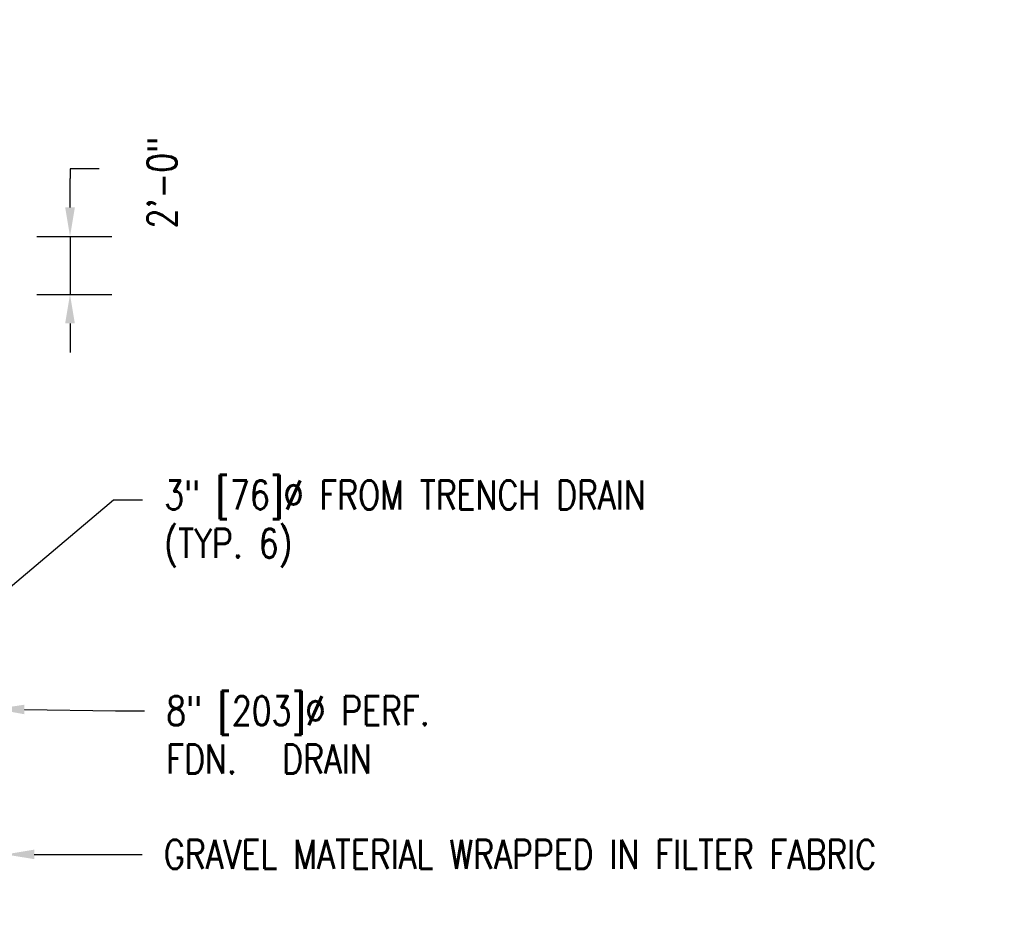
# Model space of a CAD drawing. Header units: inches. Extents: x -17858 to 19778, y -989 to 1044.
# Tile 23 of 25: x 638 to 1046, y -262 to 114. Entities that reach past the tile are written whole.
import ezdxf
from ezdxf import colors
from ezdxf.entities.mleader import LeaderData, LeaderLine
from ezdxf.math import Vec2, Vec3

# ---------------------------------------------------------------- set-up
doc = ezdxf.new("R2010")
doc.units = ezdxf.units.IN
doc.header["$MEASUREMENT"] = 0
doc.layers.add('A-ANNO-DIMS', color=1, linetype='Continuous')
doc.layers.add('S-ANNO-NOTE', color=2, linetype='Continuous')
doc.styles.add('Annotative', font='romans.shx', dxfattribs={"width": 0.8, "height": 0.125})
doc.dimstyles.new('Annotative', dxfattribs={"dimscale": 0, "dimtxt": 0.125, "dimasz": 0.125, "dimexe": 0.18, "dimexo": 0.0625, "dimgap": 0.09, "dimtad": 1, "dimdec": 3, "dimzin": 3, "dimdsep": 46, "dimlunit": 4, "dimtxsty": 'Annotative', "dimcen": 0.09, "dimclrt": 2, "dimazin": 2, "dimtfac": 1, "dimtdec": 3, "dimtmove": 0, "dimatfit": 0, "dimfxl": 1, "dimtfill": 1, "dimfrac": 2, "dimtolj": 1, "dimtzin": 0, "dimarcsym": 0})

# ---------------------------------------------------------------- blocks, each defined once
blk = doc.blocks.new('*D41')
at = {"layer": 'A-ANNO-DIMS', "color": 0, "lineweight": -2, "transparency": 16777216}
for p, q in [((671.18, 51.85), (659.18, 51.85)), ((659.18, 51.85), (659.18, 47.86)), ((659.18, 35.86), (659.18, 47.86)), ((645.42, 23.86), (676.46, 23.86)), ((659.18, 23.86), (659.18, -0.1)), ((645.42, -0.1), (676.46, -0.1)), ((659.18, -12.1), (659.18, -24.1))]:
    blk.add_line(p, q, dxfattribs=at)
at = {"layer": 'A-ANNO-DIMS', "color": 0, "transparency": 16777216}
for points in [[(657.18, 35.86), (661.18, 35.86), (659.18, 23.86)], [(657.18, -12.1), (661.18, -12.1), (659.18, -0.1)]]:
    blk.add_solid(points, dxfattribs=at)
at = {"layer": 'A-ANNO-DIMS', "color": 2, "lineweight": -3, "transparency": 16777216, "insert": (691.25, 27.2), "char_height": 12, "width": 49.3115, "attachment_point": 1, "rotation": 90, "line_spacing_factor": 0.983083, "style": 'Annotative', "bg_fill": 3, "box_fill_scale": 1.25, "bg_fill_color": 256, "bg_fill_true_color": 13158600, "bg_fill_transparency": 0}
blk.add_mtext('\\A1;2\'-0"', dxfattribs=at)

msp = doc.modelspace()

# ---------------------------------------------------------------- leaders
at = {"layer": 'S-ANNO-NOTE', "lineweight": -3}
ml = msp.add_multileader_mtext('Standard', dxfattribs=at)
ml.set_content('8"%%C PERF. FDN. DRAIN', color=256, style='Annotative')
ml.set_leader_properties(color=1, linetype='ByLayer', lineweight=-1)
ml.build(insert=Vec2(0, 0))
ml.multileader.update_dxf_attribs({"text_right_attachment_type": 3, "dogleg_length": 0.125, "arrow_head_size": 12, "scale": 96})
ctx = ml.context
ctx.base_point, ctx.scale, ctx.char_height, ctx.arrow_head_size, ctx.landing_gap_size, ctx.plane_origin = Vec3(6.6812, 106.9245), 96, 12, 12, 9, Vec3(-121.3031, 115.9403)
ctx.right_attachment = 3
notes = []
notes.append((ctx, [(0, (1, 1, 0), (-5.3188, 106.9245), (1, 0), 12, [(1, [(42.7508, 14.8082), (-44.9224, 15.6158)], 0, [])])]))
ctx.mtext.insert, ctx.mtext.width, ctx.mtext.defined_height, ctx.mtext.flow_direction = Vec3(15.6812, 112.9245), 156.460777, 31.9454, 5
ml = msp.add_multileader_mtext('Standard', dxfattribs=at)
ml.set_content('3" [76]%%C FROM TRENCH DRAIN\\P(TYP. 6)', color=256, style='Annotative')
ml.set_leader_properties(color=1, linetype='ByLayer', lineweight=-1)
ml.build(insert=Vec2(0, 0))
ml.multileader.update_dxf_attribs({"text_right_attachment_type": 3, "dogleg_length": 0.125, "arrow_head_size": 12, "scale": 96})
ctx = ml.context
ctx.base_point, ctx.scale, ctx.char_height, ctx.arrow_head_size, ctx.landing_gap_size, ctx.plane_origin = Vec3(689.1624, -85.0577), 96, 12, 12, 9, Vec3(1343.1489, -78.7133)
ctx.right_attachment = 3
notes.append((ctx, [(0, (1, 1, 0), (677.1624, -85.0577), (1, 0), 12, [(0, [(599.5954, -150.5087)], 0, [])])]))
ctx.mtext.insert, ctx.mtext.width, ctx.mtext.flow_direction = Vec3(698.1624, -77.0577), 117.529443, 5
ml = msp.add_multileader_mtext('Standard', dxfattribs=at)
ml.set_content('8" [203]%%C PERF.\\PFDN.^IDRAIN', color=256, style='Annotative')
ml.set_leader_properties(color=1, linetype='ByLayer', lineweight=-1)
ml.build(insert=Vec2(0, 0))
ml.multileader.update_dxf_attribs({"text_right_attachment_type": 3, "dogleg_length": 0.125, "arrow_head_size": 12, "scale": 96})
ctx = ml.context
ctx.base_point, ctx.scale, ctx.char_height, ctx.arrow_head_size, ctx.landing_gap_size, ctx.plane_origin = Vec3(689.9671, -172.3929), 96, 12, 12, 9, Vec3(1338.0496, -172.3929)
ctx.right_attachment = 3
notes.append((ctx, [(0, (1, 1, 0), (677.9671, -172.3929), (1, 0), 12, [(0, [(628.3282, -171.6664)], 0, [])])]))
ctx.mtext.insert, ctx.mtext.flow_direction = Vec3(698.9671, -166.3929), 5
ml = msp.add_multileader_mtext('Standard', dxfattribs=at)
ml.set_content('GRAVEL MATERIAL WRAPPED IN FILTER FABRIC', color=256, style='Annotative')
ml.set_leader_properties(color=1, linetype='ByLayer', lineweight=-1)
ml.build(insert=Vec2(0, 0))
ml.multileader.update_dxf_attribs({"text_right_attachment_type": 3, "dogleg_length": 0.125, "arrow_head_size": 12, "scale": 96})
ctx = ml.context
ctx.base_point, ctx.scale, ctx.char_height, ctx.arrow_head_size, ctx.landing_gap_size, ctx.plane_origin = Vec3(689.0336, -231.7831), 96, 12, 12, 9, Vec3(582.5385, -20.002)
ctx.right_attachment = 3
notes.append((ctx, [(0, (1, 1, 0), (677.0336, -231.7831), (1, 0), 12, [(0, [(632.422, -231.8158)], 0, [])])]))
ctx.mtext.insert, ctx.mtext.width, ctx.mtext.flow_direction = Vec3(698.0336, -225.7831), 178.748979, 5
for ctx, leaders in notes:
    for number, flags, end, landing, length, lines in leaders:
        leader = LeaderData()
        leader.index, (leader.has_last_leader_line, leader.has_dogleg_vector, leader.attachment_direction) = number, flags
        leader.last_leader_point, leader.dogleg_vector, leader.dogleg_length = Vec3(end), Vec3(landing), length
        for number, points, colour, breaks in lines:
            line = LeaderLine()
            line.index, line.vertices, line.color, line.breaks = number, Vec3.list(points), colors.encode_raw_color(colour), breaks
            leader.lines.append(line)
        ctx.leaders.append(leader)

# ---------------------------------------------------------------- next in the draw order: dimensions: what is measured, and where the dimension line sits
at = {"layer": 'A-ANNO-DIMS', "lineweight": -3}
dim = msp.add_linear_dim(base=(659.1766, -0.0967), p1=(639.4237, 23.855), p2=(639.4237, -0.0967), angle=90, dimstyle='Annotative', override={"dimpost": '\\X'}, dxfattribs=at)
dim.commit()
dim.dimension.update_dxf_attribs({"geometry": '*D41', "text_midpoint": (679.2822, 51.8524), "dimtype": 160, "text_rotation": 90})

doc.saveas('drawing.dxf')
